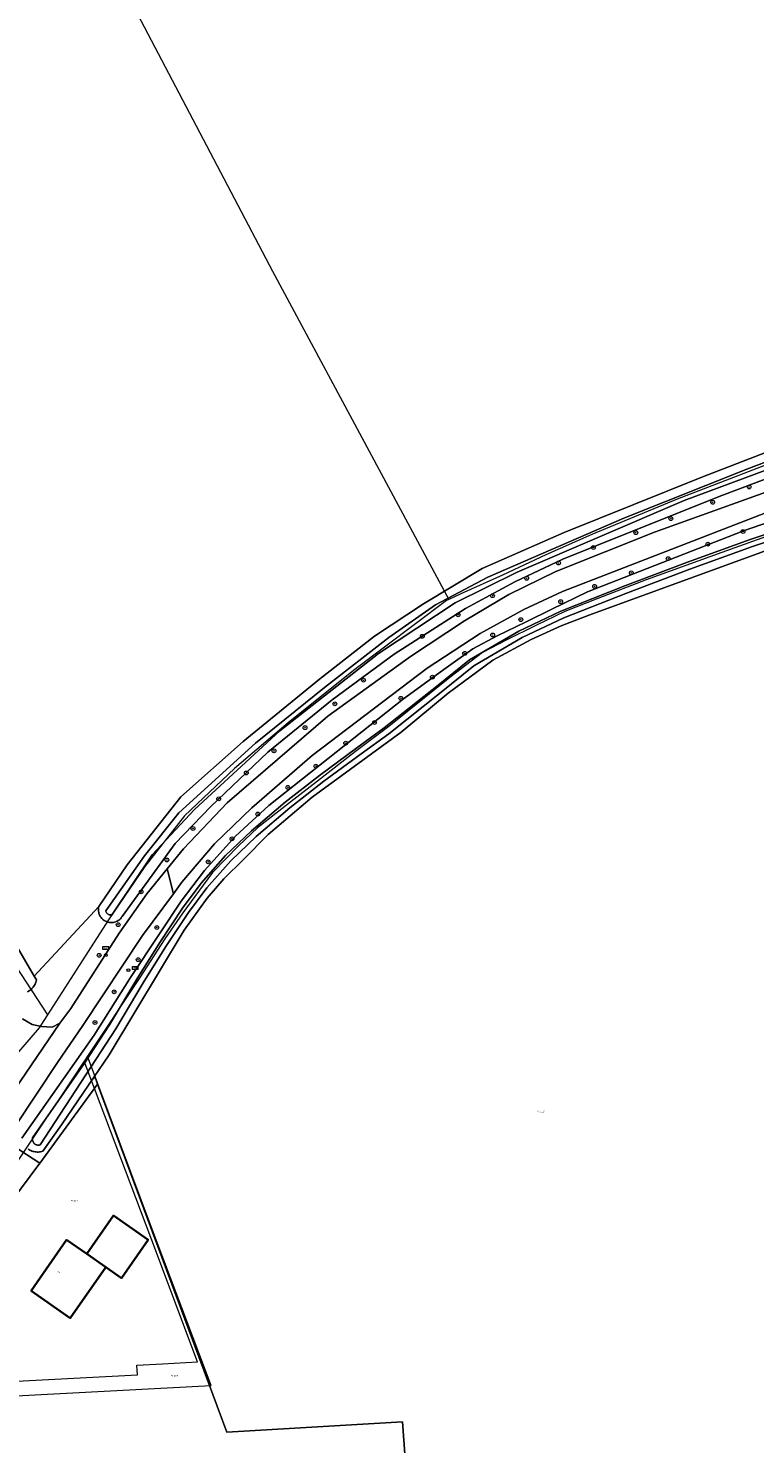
# Model space of a CAD drawing. Header units: metres. Extents: x 250001 to 257773, y 598992 to 609118.
# Tile 166 of 256: x 253302 to 253455, y 600681 to 600978. Entities that reach past the tile are written whole.
import ezdxf
from ezdxf.enums import TextEntityAlignment as Align
from ezdxf.lldxf.tags import DXFTag

# ---------------------------------------------------------------- set-up
doc = ezdxf.new("R2010")
doc.units = ezdxf.units.M
for name, color, linetype, lineweight in [('B-WE-GR-BOOM-S', 252, 'Continuous', 25), ('B-WE-GR-BOUWLAND-GV', 252, 'Continuous', 13), ('B-WE-GR-GROENVOORZIENING-GV', 252, 'Continuous', 18), ('B-WE-KG-GRENS_PERCEEL-G', 150, 'KG-PERCEEL', 18), ('B-WE-KG-GRENS_PERCEEL-S', 150, 'Continuous', 25), ('B-WE-OG-BEBOUWING-GV', 1, 'Continuous', 35), ('B-WE-OG-BEBOUWING-T18', 7, 'Continuous', 18), ('B-WE-OG-TERREIN_ERF-GV', 7, 'Continuous', 18), ('B-WE-OG-WATER-GV', 252, 'Continuous', 18), ('B-WE-OG-WATER_SLOOT-GV', 252, 'Continuous', 18), ('B-WE-VH-VERHARDING_GESLOTEN-GV', 252, 'Continuous', 18), ('B-WE-VH-VERHARDING_OPEN-GV', 252, 'Continuous', 18), ('B-WE-VW-AFSLUITPAAL-S', 252, 'Continuous', 25), ('B-WE-VW-VERKEERSTEKEN_BORD-S', 252, 'Continuous', 25), ('X-XX-AL-REFERENTIE-G', 7, 'Continuous', 18)]:
    doc.layers.add(name, color=color, linetype=linetype, lineweight=lineweight)
doc.styles.add('NLCS-ISO', font='NLCS-ISO.ttf')
doc.styles.add('NLCS-ISO-ANNOTATIEF-T18', font='NLCS-ISO.ttf', dxfattribs={"height": 1.8})
doc.styles.get("Standard").update_dxf_attribs({"font": 'NLCS-ISO.ttf'})
tags = doc.linetypes.add('KG-PERCEEL', pattern='A,5.5,-2,["P",Standard,S=1.8,R=0,X=-0.5,Y=-0.9],-2,5.5,-2,[5,NLCS.SHX,S=0.75,R=0,X=0,Y=0],-2', length=19).pattern_tags.tags
tags[6] = DXFTag(74, 10)

# ---------------------------------------------------------------- blocks, each defined once
blk = doc.blocks.new('SKG-PERCEELNUMMER-SO')
at = {"style": 'NLCS-ISO', "oblique": 10, "flags": 1}
blk.add_attdef('GEMEENTECODE', text='', height=1.8, dxfattribs=at).set_placement((0, 2.6), align=Align.MIDDLE_CENTER)
at = {"style": 'NLCS-ISO', "oblique": 10}
blk.add_attdef('SECTIE', text='', height=1.8, dxfattribs=at).set_placement((-0.5, 0), align=Align.MIDDLE_RIGHT)
blk.add_attdef('PERCEELNUMMER', text='', height=1.8, dxfattribs=at).set_placement((0.5, 0), align=Align.MIDDLE_LEFT)
blk = doc.blocks.new('BS2021-132-Xref-KAD-20210617')
at = {"layer": 'B-WE-KG-GRENS_PERCEEL-G', "flags": 128}
for points in [[(253287.666, 601052.303), (253290.942, 601045.95), (253353.468, 600927), (253390.396, 600858.261)], [(253549.7, 601053.182), (253549.644, 601052.995), (253547.376, 601045.342), (253543.694, 601035.138), (253534.338, 601013.029), (253531.506, 601005.376), (253530.372, 601001.408), (253529.52, 600997.156), (253528.954, 600991.771), (253528.67, 600986.669), (253528.67, 600983.55), (253528.954, 600978.732), (253529.52, 600973.347), (253530.654, 600964.56), (253534.906, 600939.333), (253536.04, 600931.68), (253536.324, 600927.429), (253536.324, 600923.46), (253536.04, 600921.193), (253535.19, 600918.642), (253533.488, 600915.24), (253531.506, 600913.256), (253528.67, 600911.272), (253527.538, 600910.705), (253523.002, 600909.005), (253513.648, 600906.17), (253500.892, 600902.769), (253488.988, 600898.517), (253464.044, 600889.163), (253438.252, 600879.243), (253420.394, 600871.873), (253410.758, 600867.622), (253401.686, 600863.37), (253392.9, 600859.402), (253390.396, 600858.261)], [(253553.968, 600903.062), (253548.546, 600902.937), (253543.454, 600902.062), (253538.766, 600900.75), (253532.968, 600898.937), (253523.344, 600894.625), (253510.704, 600890.187), (253501.468, 600887), (253481.718, 600880.125), (253461.484, 600873.062), (253447.626, 600868.062), (253431.782, 600862.375), (253421.656, 600858.437), (253414.704, 600855.75), (253408.626, 600852.812), (253402.406, 600849.75), (253397.468, 600847.125), (253390.61, 600841.875), (253377.812, 600831.625), (253370.876, 600826.375), (253362.906, 600820.187), (253357, 600815.687), (253350.328, 600810.437), (253346.422, 600806.687), (253340.86, 600801.062), (253338.954, 600798.375), (253334.688, 600792.625), (253330.938, 600787.187), (253325.64, 600779.062), (253314.729, 600762.585)], [(253235.18, 600880.11), (253306.291, 600771.255)], [(253390.396, 600858.261), (253389.91, 600858.04), (253370.43, 600843.38), (253356.77, 600832.43), (253345.49, 600822.83), (253335.01, 600812.9), (253326.7, 600802.31), (253319.12, 600791.17), (253306.291, 600771.255)], [(253304.895, 600769.088), (253304.552, 600768.555), (253297.207, 600759.984)], [(253306.291, 600771.255), (253304.895, 600769.088)], [(253266.791, 600689.758), (253299.78, 600691.471), (253340.581, 600693.603), (253328.352, 600726.172), (253314.729, 600762.585)], [(253314.02, 600761.514), (253308.984, 600753.937), (253306.312, 600750), (253299.36, 600739.562), (253290.782, 600727.125), (253283.782, 600717.062), (253276.11, 600705.062), (253270.468, 600695.75), (253268.664, 600692.863)], [(253268.664, 600692.863), (253286.653, 600693.8), (253313.199, 600695.201), (253325.144, 600695.856), (253325.052, 600697.858), (253330.384, 600698.157), (253337.733, 600698.566), (253328.171, 600724.028), (253314.02, 600761.514)], [(253314.729, 600762.585), (253314.094, 600761.625), (253314.02, 600761.514)]]:
    blk.add_lwpolyline(points, dxfattribs=at)
at = {"layer": 'B-WE-KG-GRENS_PERCEEL-S', "xscale": 0.2, "yscale": 0.2, "zscale": 0.2}
for p, values in [((253409.441, 600751.016), {'PERCEELNUMMER': '552', 'SECTIE': 'M'}), ((253311.656, 600732.257), {'PERCEELNUMMER': '529', 'SECTIE': 'M'}), ((253332.679, 600695.599), {'PERCEELNUMMER': '553', 'SECTIE': 'M'})]:
    blk.add_blockref('SKG-PERCEELNUMMER-SO', p, dxfattribs=at).add_auto_attribs(values)
blk = doc.blocks.new('SIE-WEG_VERKEERSBORD_PLAATSNAAM-SO')
at = {"color": 0, "linetype": 'ByBlock', "lineweight": 18}
blk.add_lwpolyline([(-3.2, -1.2), (3.2, -1.2), (3.2, 1.2), (-3.2, 1.2)], close=True, dxfattribs=at)
at = {"color": 0, "linetype": 'ByBlock', "lineweight": 18, "style": 'NLCS-ISO'}
blk.add_text('plaats', height=1.5, dxfattribs=at).set_placement((0, 0.2), align=Align.MIDDLE_CENTER)
blk = doc.blocks.new('SVW-AFSLUITPAAL-SO')
at = {"lineweight": 18}
blk.add_circle((0, 0), 1.5, dxfattribs=at)
at = {"lineweight": 18, "style": 'NLCS-ISO'}
blk.add_text('af', height=1.8, dxfattribs=at).set_placement((0, 0), align=Align.MIDDLE_CENTER)
blk = doc.blocks.new('SGR-BOOM_01-SO')
at = {"linetype": 'ByBlock', "lineweight": 18}
h = blk.add_hatch(color=0, dxfattribs=at)
h.dxf.hatch_style = 1
edge = h.paths.add_edge_path()
edge.add_arc((0, 0), 0.25, 0, 360)
at = {"color": 0, "linetype": 'ByBlock', "lineweight": 18}
for radius in [2, 0.25]:
    blk.add_circle((0, 0), radius, dxfattribs=at)
blk = doc.blocks.new('BS2021-132-Xref-BGT-GRIJS-20210617-aangepast')
at = {"layer": 'B-WE-GR-BOUWLAND-GV', "flags": 128}
for points in [[(253300.011, 600785.382), (253303.517, 600779.348), (253317.067, 600793.925), (253323.002, 600802.7), (253334.273, 600816.908), (253347.291, 600828.497), (253363.325, 600841.593), (253374.834, 600850.563), (253385.073, 600857.31), (253397.377, 600864.771), (253414.601, 600872.312), (253443.811, 600883.98), (253466.433, 600892.711)], [(253477.461, 600875.946), (253419.993, 600855.051), (253413.925, 600852.756), (253407.665, 600849.893), (253399.631, 600845.553), (253390.264, 600838.592), (253380.418, 600830.461), (253361.769, 600816.836), (253352.59, 600809.048), (253347.366, 600803.767), (253343.239, 600799.726), (253339.77, 600795.689), (253334.944, 600788.963), (253319.269, 600762.89), (253316.12, 600758.281), (253316.417, 600757.799), (253316.811, 600756.74), (253343.923, 600683.844), (253380.712, 600686.008), (253381.559, 600674.447)]]:
    blk.add_lwpolyline(points, dxfattribs=at)
at = {"layer": 'B-WE-GR-GROENVOORZIENING-GV', "flags": 128}
for points in [[(253301.08, 600770.39), (253303.11, 600769.23), (253305.07, 600768.78), (253307.32, 600768.63), (253308.93, 600769.51), (253311.22, 600772.58), (253321.323, 600788.386), (253327.157, 600796.561), (253331.403, 600801.8), (253334.827, 600806.025), (253343.991, 600815.671), (253365.075, 600833.809), (253382.4, 600846.338), (253393.679, 600853.8), (253402.959, 600859.315), (253412.858, 600864.096), (253433.541, 600872.344), (253522.594, 600904.324)], [(253492.035, 600896.82), (253447.633, 600880.014), (253428.526, 600872.41), (253414.289, 600866.707), (253404.215, 600861.967), (253393.927, 600856.358), (253378.972, 600846.826), (253365.965, 600837.217), (253352.518, 600826.286), (253340.528, 600814.918), (253333.106, 600807.146), (253321.976, 600791.88), (253321.859, 600791.702), (253321.732, 600791.538), (253321.592, 600791.385), (253321.442, 600791.243), (253321.28, 600791.112), (253321.109, 600790.995), (253320.93, 600790.891), (253320.743, 600790.801), (253320.55, 600790.726), (253320.351, 600790.666), (253320.149, 600790.622), (253319.944, 600790.593), (253319.737, 600790.58), (253319.529, 600790.583), (253319.323, 600790.602), (253319.118, 600790.637), (253318.917, 600790.688), (253318.721, 600790.754), (253318.53, 600790.835), (253318.346, 600790.93), (253318.17, 600791.039), (253318.002, 600791.162), (253317.845, 600791.297), (253317.699, 600791.444), (253317.564, 600791.602), (253317.442, 600791.769), (253317.333, 600791.946), (253317.238, 600792.13), (253317.158, 600792.321), (253317.092, 600792.518), (253317.042, 600792.719), (253317.008, 600792.923), (253316.989, 600793.13), (253316.986, 600793.337), (253317, 600793.544), (253317.029, 600793.749), (253317.067, 600793.925), (253303.517, 600779.348), (253303.984, 600778.545), (253303.938, 600778.319), (253303.877, 600778.097), (253303.801, 600777.879), (253303.709, 600777.668), (253303.604, 600777.463), (253303.484, 600777.266), (253303.351, 600777.078), (253303.206, 600776.9), (253303.049, 600776.732), (253302.88, 600776.575), (253302.701, 600776.431), (253302.512, 600776.3), (253302.315, 600776.182), (253302.11, 600776.078)], [(253460.068, 600877.69), (253414.228, 600859.915), (253406.136, 600856.127), (253396.994, 600851.141), (253385.897, 600843.84), (253361.777, 600825.604), (253349.149, 600814.597), (253341.331, 600807.095), (253334.474, 600799.007), (253332.709, 600796.619), (253326.234, 600787.858), (253313.7, 600769.02), (253308.419, 600761.25), (253299.609, 600748)], [(253297.513, 600744.877), (253304.728, 600740.156), (253304.78, 600740.225), (253316.811, 600756.74), (253316.417, 600757.799), (253316.12, 600758.281), (253309.219, 600748.18), (253305.319, 600742.69), (253305.098, 600742.622), (253304.873, 600742.57), (253304.645, 600742.534), (253304.415, 600742.513), (253304.185, 600742.509), (253303.954, 600742.52), (253303.725, 600742.547), (253303.498, 600742.591), (253303.275, 600742.65), (253303.057, 600742.724), (253302.844, 600742.813), (253302.638, 600742.916), (253302.439, 600743.034), (253302.249, 600743.165)], [(253300.933, 600745.415), (253316.069, 600767.01), (253323.695, 600779.041), (253329.797, 600788.238), (253334.361, 600795.085), (253339.213, 600801.504), (253345.717, 600808.68), (253352.68, 600815.069), (253380.899, 600837.44), (253389.837, 600843.967), (253395.433, 600847.899), (253400.548, 600850.655), (253406.629, 600853.594), (253411.967, 600856.246), (253419.467, 600859.865), (253452.174, 600872.651), (253522.248, 600896.874)]]:
    blk.add_lwpolyline(points, dxfattribs=at)
at = {"layer": 'B-WE-OG-BEBOUWING-GV', "flags": 128}
for points in [[(253314.528, 600721.167), (253318.524, 600718.38), (253321.793, 600716.1), (253327.398, 600724.136), (253320.133, 600729.203)], [(253318.524, 600718.38), (253314.528, 600721.167), (253310.322, 600724.1), (253302.902, 600713.45), (253311.1, 600707.714)]]:
    blk.add_lwpolyline(points, close=True, dxfattribs=at)
at = {"layer": 'B-WE-OG-TERREIN_ERF-GV', "flags": 128}
blk.add_lwpolyline([(253381.559, 600674.447), (253380.712, 600686.008), (253343.923, 600683.844), (253316.811, 600756.74), (253304.78, 600740.225), (253304.728, 600740.156), (253298.632, 600732.035), (253297.019, 600729.886), (253280.92, 600706.254), (253275.008, 600696.77), (253270.808, 600690.007), (253269.678, 600688.947), (253263.66, 600677.449)], dxfattribs=at)
blk.add_lwpolyline([(253320.133, 600729.203), (253327.398, 600724.136), (253321.793, 600716.1), (253318.524, 600718.38), (253311.1, 600707.714), (253302.902, 600713.45), (253310.322, 600724.1), (253314.528, 600721.167)], close=True, dxfattribs=at)
at = {"layer": 'B-WE-OG-WATER-GV', "flags": 128}
for points in [[(253481.451, 600896.391), (253452.836, 600885.513), (253427.099, 600875.257), (253398.562, 600862.901), (253387.598, 600857.151), (253377.877, 600850.311), (253364.346, 600839.818), (253349.882, 600828.159), (253333.862, 600813.546), (253326.629, 600804.529), (253318.55, 600793.015), (253318.575, 600792.893), (253318.616, 600792.775), (253318.672, 600792.664), (253318.742, 600792.56), (253318.824, 600792.467), (253318.917, 600792.384), (253319.021, 600792.314), (253319.132, 600792.258), (253319.249, 600792.217), (253319.371, 600792.191), (253319.496, 600792.181), (253319.62, 600792.187), (253319.743, 600792.209), (253319.862, 600792.246), (253328.262, 600804.762), (253337.128, 600814.245), (253355.014, 600830.724), (253375.699, 600846.968), (253391.718, 600857.538), (253404.704, 600863.988), (253439.695, 600878.986), (253479.973, 600893.904)], [(253467.916, 600875.643), (253453.55, 600870.8), (253440.392, 600866.043), (253427.282, 600861.114), (253413.916, 600855.824), (253405.085, 600851.629), (253394.774, 600845.621), (253387.864, 600840.026), (253376.878, 600831.371), (253371.151, 600827.196), (253363.311, 600821.395), (253356.143, 600815.793), (253349.043, 600809.786), (253343.606, 600804.614), (253338.505, 600798.857), (253334.594, 600793.586), (253329.982, 600786.584), (253325.253, 600779.083), (253319.341, 600769.162), (253314.087, 600761.157), (253303.208, 600745.466), (253303.203, 600745.441), (253303.183, 600745.301), (253303.179, 600745.159), (253303.191, 600745.018), (253303.219, 600744.88), (253303.263, 600744.745), (253303.321, 600744.616), (253303.394, 600744.495), (253303.48, 600744.382), (253303.578, 600744.28), (253303.686, 600744.19), (253303.805, 600744.112), (253303.931, 600744.048), (253304.064, 600743.999), (253304.201, 600743.965), (253304.342, 600743.947), (253304.483, 600743.945), (253304.624, 600743.959), (253304.762, 600743.989), (253315.379, 600760.309), (253320.651, 600768.342), (253326.571, 600778.275), (253331.281, 600785.747), (253335.861, 600792.7), (253339.707, 600797.882), (253344.719, 600803.54), (253350.076, 600808.635), (253357.118, 600814.594), (253364.246, 600820.165), (253372.066, 600825.951), (253377.812, 600830.139), (253388.828, 600838.819), (253395.655, 600844.346), (253405.807, 600850.261), (253414.533, 600854.405), (253427.838, 600859.672), (253440.927, 600864.593), (253454.059, 600869.341), (253468.401, 600874.176)]]:
    blk.add_lwpolyline(points, dxfattribs=at)
at = {"layer": 'B-WE-OG-WATER_SLOOT-GV', "flags": 128}
for points in [[(253466.433, 600892.711), (253443.811, 600883.98), (253414.601, 600872.312), (253397.377, 600864.771), (253385.073, 600857.31), (253374.834, 600850.563), (253363.325, 600841.593), (253347.291, 600828.497), (253334.273, 600816.908), (253323.002, 600802.7), (253317.067, 600793.925), (253317.029, 600793.749), (253317, 600793.544), (253316.986, 600793.337), (253316.989, 600793.13), (253317.008, 600792.923), (253317.042, 600792.719), (253317.092, 600792.518), (253317.158, 600792.321), (253317.238, 600792.13), (253317.333, 600791.946), (253317.442, 600791.769), (253317.564, 600791.602), (253317.699, 600791.444), (253317.845, 600791.297), (253318.002, 600791.162), (253318.17, 600791.039), (253318.346, 600790.93), (253318.53, 600790.835), (253318.721, 600790.754), (253318.917, 600790.688), (253319.118, 600790.637), (253319.323, 600790.602), (253319.529, 600790.583), (253319.737, 600790.58), (253319.944, 600790.593), (253320.149, 600790.622), (253320.351, 600790.666), (253320.55, 600790.726), (253320.743, 600790.801), (253320.93, 600790.891), (253321.109, 600790.995), (253321.28, 600791.112), (253321.442, 600791.243), (253321.592, 600791.385), (253321.732, 600791.538), (253321.859, 600791.702), (253321.976, 600791.88), (253333.106, 600807.146), (253340.528, 600814.918), (253352.518, 600826.286), (253365.965, 600837.217), (253378.972, 600846.826), (253393.927, 600856.358), (253404.215, 600861.967), (253414.289, 600866.707), (253428.526, 600872.41), (253447.633, 600880.014), (253492.035, 600896.82)], [(253479.973, 600893.904), (253439.695, 600878.986), (253404.704, 600863.988), (253391.718, 600857.538), (253375.699, 600846.968), (253355.014, 600830.724), (253337.128, 600814.245), (253328.262, 600804.762), (253319.862, 600792.246), (253319.743, 600792.209), (253319.62, 600792.187), (253319.496, 600792.181), (253319.371, 600792.191), (253319.249, 600792.217), (253319.132, 600792.258), (253319.021, 600792.314), (253318.917, 600792.384), (253318.824, 600792.467), (253318.742, 600792.56), (253318.672, 600792.664), (253318.616, 600792.775), (253318.575, 600792.893), (253318.55, 600793.015), (253326.629, 600804.529), (253333.862, 600813.546), (253349.882, 600828.159), (253364.346, 600839.818), (253377.877, 600850.311), (253387.598, 600857.151), (253398.562, 600862.901), (253427.099, 600875.257), (253452.836, 600885.513), (253481.451, 600896.391)], [(253522.248, 600896.874), (253452.174, 600872.651), (253419.467, 600859.865), (253411.967, 600856.246), (253406.629, 600853.594), (253400.548, 600850.655), (253395.433, 600847.899), (253389.837, 600843.967), (253380.899, 600837.44), (253352.68, 600815.069), (253345.717, 600808.68), (253339.213, 600801.504), (253334.361, 600795.085), (253329.797, 600788.238), (253323.695, 600779.041), (253316.069, 600767.01), (253300.933, 600745.415)], [(253302.249, 600743.165), (253302.439, 600743.034), (253302.638, 600742.916), (253302.844, 600742.813), (253303.057, 600742.724), (253303.275, 600742.65), (253303.498, 600742.591), (253303.725, 600742.547), (253303.954, 600742.52), (253304.185, 600742.509), (253304.415, 600742.513), (253304.645, 600742.534), (253304.873, 600742.57), (253305.098, 600742.622), (253305.319, 600742.69), (253309.219, 600748.18), (253316.12, 600758.281), (253319.269, 600762.89), (253334.944, 600788.963), (253339.77, 600795.689), (253343.239, 600799.726), (253347.366, 600803.767), (253352.59, 600809.048), (253361.769, 600816.836), (253380.418, 600830.461), (253390.264, 600838.592), (253399.631, 600845.553), (253407.665, 600849.893), (253413.925, 600852.756), (253419.993, 600855.051), (253477.461, 600875.946)], [(253468.401, 600874.176), (253454.059, 600869.341), (253440.927, 600864.593), (253427.838, 600859.672), (253414.533, 600854.405), (253405.807, 600850.261), (253395.655, 600844.346), (253388.828, 600838.819), (253377.812, 600830.139), (253372.066, 600825.951), (253364.246, 600820.165), (253357.118, 600814.594), (253350.076, 600808.635), (253344.719, 600803.54), (253339.707, 600797.882), (253335.861, 600792.7), (253331.281, 600785.747), (253326.571, 600778.275), (253320.651, 600768.342), (253315.379, 600760.309), (253304.762, 600743.989), (253304.624, 600743.959), (253304.483, 600743.945), (253304.342, 600743.947), (253304.201, 600743.965), (253304.064, 600743.999), (253303.931, 600744.048), (253303.805, 600744.112), (253303.686, 600744.19), (253303.578, 600744.28), (253303.48, 600744.382), (253303.394, 600744.495), (253303.321, 600744.616), (253303.263, 600744.745), (253303.219, 600744.88), (253303.191, 600745.018), (253303.179, 600745.159), (253303.183, 600745.301), (253303.203, 600745.441), (253303.208, 600745.466), (253314.087, 600761.157), (253319.341, 600769.162), (253325.253, 600779.083), (253329.982, 600786.584), (253334.594, 600793.586), (253338.505, 600798.857), (253343.606, 600804.614), (253349.043, 600809.786), (253356.143, 600815.793), (253363.311, 600821.395), (253371.151, 600827.196), (253376.878, 600831.371), (253387.864, 600840.026), (253394.774, 600845.621), (253405.085, 600851.629), (253413.916, 600855.824), (253427.282, 600861.114), (253440.392, 600866.043), (253453.55, 600870.8), (253467.916, 600875.643)], [(253302.11, 600776.078), (253302.315, 600776.182), (253302.512, 600776.3), (253302.701, 600776.431), (253302.88, 600776.575), (253303.049, 600776.732), (253303.206, 600776.9), (253303.351, 600777.078), (253303.484, 600777.266), (253303.604, 600777.463), (253303.709, 600777.668), (253303.801, 600777.879), (253303.877, 600778.097), (253303.938, 600778.319), (253303.984, 600778.545), (253303.517, 600779.348), (253300.011, 600785.382)]]:
    blk.add_lwpolyline(points, dxfattribs=at)
at = {"layer": 'B-WE-VH-VERHARDING_GESLOTEN-GV', "flags": 128}
for points in [[(253522.594, 600904.324), (253433.541, 600872.344), (253412.858, 600864.096), (253402.959, 600859.315), (253393.679, 600853.8), (253382.4, 600846.338), (253365.075, 600833.809), (253343.991, 600815.671), (253334.827, 600806.025), (253331.403, 600801.8), (253332.709, 600796.619), (253334.474, 600799.007), (253341.331, 600807.095), (253349.149, 600814.597), (253361.777, 600825.604), (253385.897, 600843.84), (253396.994, 600851.141), (253406.136, 600856.127), (253414.228, 600859.915), (253460.068, 600877.69)], [(253298.25, 600753.8), (253308.93, 600769.51), (253307.32, 600768.63), (253305.07, 600768.78), (253303.11, 600769.23), (253301.08, 600770.39)], [(253299.609, 600748), (253308.419, 600761.25), (253313.7, 600769.02), (253326.234, 600787.858), (253332.709, 600796.619), (253331.403, 600801.8), (253327.157, 600796.561), (253321.323, 600788.386), (253311.22, 600772.58), (253308.93, 600769.51), (253298.25, 600753.8)]]:
    blk.add_lwpolyline(points, dxfattribs=at)
at = {"layer": 'B-WE-VH-VERHARDING_OPEN-GV', "flags": 128}
blk.add_lwpolyline([(253304.728, 600740.156), (253297.513, 600744.877), (253290.856, 600734.958), (253295.638, 600734.048), (253298.632, 600732.035)], close=True, dxfattribs=at)
at = {"layer": 'B-WE-GR-BOOM-S', "xscale": 0.2, "yscale": 0.2, "zscale": 0.2}
for p in [(253453.333, 600881.827), (253445.704, 600878.617), (253436.948, 600875.188), (253452.071, 600872.499), (253429.59, 600872.242), (253444.687, 600869.83), (253420.701, 600869.13), (253436.385, 600866.811), (253413.383, 600865.892), (253428.649, 600863.819), (253406.723, 600862.696), (253420.965, 600860.996), (253399.572, 600859.034), (253413.853, 600857.791), (253392.382, 600855.044), (253405.5, 600854.029), (253384.859, 600850.546), (253399.608, 600850.808), (253393.746, 600846.965), (253372.522, 600841.342), (253386.974, 600841.972), (253380.366, 600837.551), (253366.527, 600836.402), (253360.28, 600831.401), (253374.846, 600832.491), (253368.813, 600828.14), (253353.781, 600826.542), (253362.565, 600823.337), (253347.969, 600821.921), (253342.199, 600816.505), (253356.693, 600818.885), (253350.405, 600813.304), (253336.809, 600810.278), (253344.966, 600808.114), (253331.328, 600803.694), (253339.99, 600803.302), (253325.944, 600797.011), (253321.126, 600790.124), (253329.218, 600789.547), (253317.161, 600783.715), (253325.308, 600782.794), (253320.303, 600776.074), (253316.273, 600769.647)]:
    blk.add_blockref('SGR-BOOM_01-SO', p, dxfattribs=at)
at = {"layer": 'B-WE-VW-AFSLUITPAAL-S', "xscale": 0.2, "yscale": 0.2, "zscale": 0.2}
for p in [(253318.542, 600783.746), (253323.269, 600780.591)]:
    blk.add_blockref('SVW-AFSLUITPAAL-SO', p, dxfattribs=at)
at = {"layer": 'B-WE-VW-VERKEERSTEKEN_BORD-S', "xscale": 0.2, "yscale": 0.2, "zscale": 0.2}
for p in [(253318.508, 600785.242), (253324.68, 600781.086)]:
    blk.add_blockref('SIE-WEG_VERKEERSBORD_PLAATSNAAM-SO', p, dxfattribs=at)
at = {"layer": 'B-WE-OG-BEBOUWING-T18', "style": 'NLCS-ISO-ANNOTATIEF-T18'}
blk.add_text('2A', height=0.36, rotation=325.2, dxfattribs=at).set_placement((253308.663, 600717.346), align=Align.MIDDLE)

msp = doc.modelspace()

# ---------------------------------------------------------------- block references
at = {"layer": 'X-XX-AL-REFERENTIE-G'}
for name in ['BS2021-132-Xref-BGT-GRIJS-20210617-aangepast', 'BS2021-132-Xref-KAD-20210617']:
    msp.add_blockref(name, (0, 0), dxfattribs=at)

doc.saveas('drawing.dxf')
